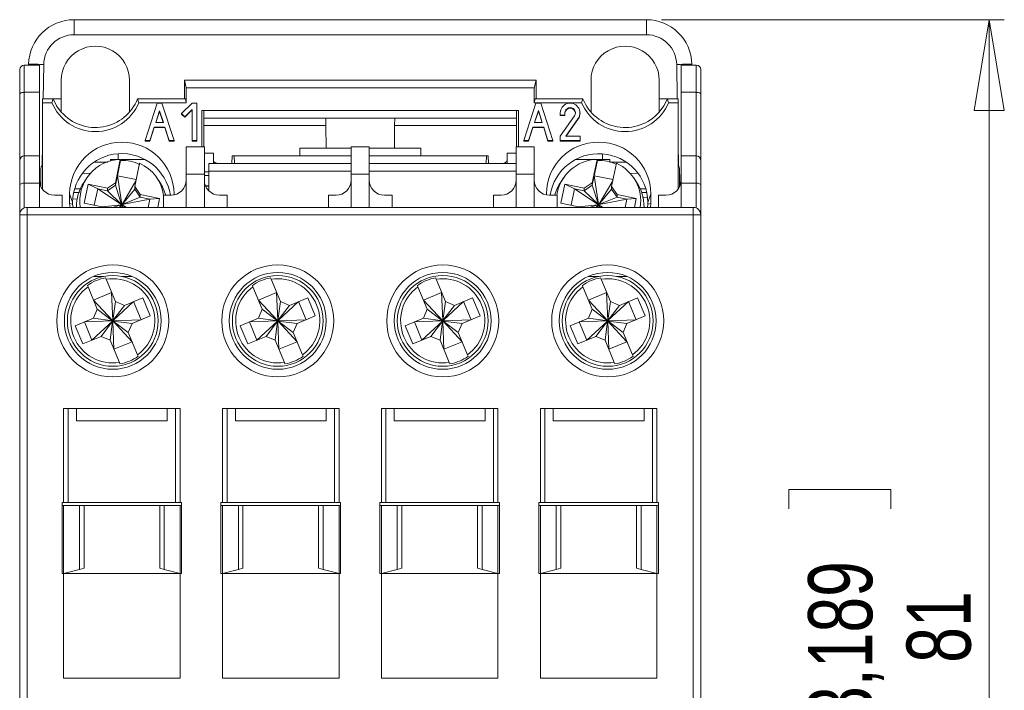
# Model space of a CAD drawing. Header units: millimetres. Extents: x 0 to 420, y 0 to 297.
# Tile 4 of 9: x 87 to 152, y 205 to 250. Entities that reach past the tile are written whole.
import ezdxf

# ---------------------------------------------------------------- set-up
doc = ezdxf.new("R2010")
doc.units = ezdxf.units.MM
doc.styles.add('SLDTEXTSTYLE2', font='TXT', dxfattribs={"width": 0.75})
doc.dimstyles.new('SLDDIMSTYLE0', dxfattribs={"dimtxt": 4.233333, "dimasz": 6, "dimexe": 0, "dimexo": 0.0625, "dimgap": 1.058333, "dimtad": 1, "dimrnd": 1e-09, "dimzin": 12, "dimdsep": 46, "dimtxsty": 'SLDTEXTSTYLE2', "dimblk1": 'CLOSED', "dimblk2": 'CLOSED', "dimsah": 1, "dimcen": 0.09, "dimadec": 0, "dimazin": 3, "dimtfac": 1, "dimtofl": 0, "dimtmove": 0, "dimatfit": 3, "dimldrblk": 'CLOSED', "dimfxl": 0, "dimfrac": 2, "dimtolj": 1, "dimtzin": 12, "dimarcsym": 0})

# ---------------------------------------------------------------- blocks, each defined once
blk = doc.blocks.new('_CLOSED')
at = {"color": 0, "linetype": 'ByBlock', "lineweight": -2}
for p, q in [((-1, 0.166667), (0, 0)), ((-1, 0.166667), (-1, -0.166667)), ((0, 0), (-1, -0.166667)), ((0, 0), (-1, 0))]:
    blk.add_line(p, q, dxfattribs=at)
blk = doc.blocks.new('_D')
at = {"color": 7, "linetype": 'Continuous', "lineweight": 0}
for p, q in [((129.044, 249.552), (151.69, 249.552)), ((150.69, 249.552), (150.69, 168.552)), ((137.461, 217.224), (137.461, 218.512)), ((137.461, 218.512), (144.187, 218.512)), ((144.187, 218.512), (144.187, 217.224)), ((137.461, 203.152), (137.461, 201.865)), ((144.187, 201.865), (144.187, 203.152)), ((137.461, 201.865), (144.187, 201.865)), ((129.097, 168.552), (151.69, 168.552))]:
    blk.add_line(p, q, dxfattribs=at)
at = {"color": 7, "linetype": 'Continuous', "lineweight": 0, "xscale": 6, "yscale": 6}
for p, rotation in [((150.69, 249.552, -25.084), 90.00000000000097), ((150.69, 168.552, -25.084), 270.000000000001)]:
    blk.add_blockref('_CLOSED', p, dxfattribs=dict(at, rotation=rotation))
at = {"color": 7, "linetype": 'Continuous', "lineweight": 0, "char_height": 4.2333, "attachment_point": 1, "rotation": 90, "style": 'SLDTEXTSTYLE2'}
for s, insert in [('3,189', (138.73, 203.152)), ('81', (145.233, 207.06))]:
    blk.add_mtext(s, dxfattribs=dict(at, insert=insert))

msp = doc.modelspace()

# ---------------------------------------------------------------- linework, layer by layer
at = {"color": 7, "linetype": 'Continuous', "lineweight": 15}
for p, q in [((90.227, 248.56), (90.227, 249.552)), ((90.227, 249.552), (128.044, 249.552)), ((128.044, 249.552), (128.044, 248.56)), ((90.227, 248.56), (128.044, 248.56)), ((87.227, 246.552), (87.228, 246.604)), ((131.044, 246.604), (131.045, 246.552)), ((86.636, 244.627), (86.636, 246.252)), ((86.936, 246.552), (86.936, 244.752)), ((86.936, 246.552), (87.936, 246.552)), ((87.936, 246.552), (87.936, 244.752)), ((131.336, 246.552), (130.336, 246.552)), ((130.336, 244.752), (130.336, 246.552)), ((131.336, 244.752), (131.336, 246.552)), ((131.636, 246.252), (131.636, 244.627)), ((89.383, 245.552), (89.383, 244.323)), ((93.888, 243.477), (93.889, 245.552)), ((97.519, 244.323), (97.519, 245.551)), ((97.519, 245.551), (97.644, 245.051)), ((97.519, 245.551), (120.753, 245.551)), ((120.753, 245.551), (120.628, 245.051)), ((120.753, 245.551), (120.753, 244.323)), ((124.383, 245.552), (124.383, 243.477)), ((128.888, 244.323), (128.889, 245.552)), ((86.636, 240.252), (86.636, 244.627)), ((86.936, 244.752), (86.936, 240.552)), ((86.936, 244.752), (87.936, 244.752)), ((87.936, 244.752), (87.936, 240.552)), ((97.644, 245.051), (97.645, 244.067)), ((97.644, 245.051), (120.628, 245.051)), ((120.628, 245.051), (120.626, 244.067)), ((130.336, 244.752), (131.336, 244.752)), ((130.336, 240.552), (130.336, 244.752)), ((131.336, 240.552), (131.336, 244.752)), ((131.636, 244.627), (131.636, 240.252)), ((88.136, 244.323), (88.846, 244.323)), ((88.136, 244.323), (88.136, 244.067)), ((88.136, 238.352), (88.136, 244.067)), ((88.136, 244.067), (88.76, 244.067)), ((88.76, 244.067), (88.846, 244.323)), ((88.846, 244.323), (89.386, 244.323)), ((89.386, 243.442), (89.386, 244.323)), ((94.426, 244.323), (94.511, 244.067)), ((97.581, 244.323), (94.426, 244.323)), ((94.511, 244.067), (97.645, 244.067)), ((94.916, 241.565), (95.728, 244.034)), ((95.728, 244.034), (96.024, 244.034)), ((96.024, 244.034), (96.836, 241.565)), ((97.336, 243.347), (98.036, 244.034)), ((97.645, 244.067), (97.581, 244.323)), ((98.036, 244.034), (98.336, 244.034)), ((98.336, 244.034), (98.336, 241.565)), ((119.936, 241.565), (120.748, 244.034)), ((120.626, 244.067), (120.69, 244.323)), ((120.626, 244.067), (123.76, 244.067)), ((123.846, 244.323), (120.69, 244.323)), ((120.748, 244.034), (121.063, 244.034)), ((121.063, 244.034), (121.856, 241.565)), ((123.76, 244.067), (123.846, 244.323)), ((128.886, 243.442), (128.886, 244.323)), ((128.886, 244.323), (129.426, 244.323)), ((129.426, 244.323), (129.511, 244.067)), ((129.426, 244.323), (130.136, 244.323)), ((129.511, 244.067), (130.136, 244.067)), ((130.136, 244.323), (130.136, 244.067)), ((130.136, 244.067), (130.136, 238.352)), ((95.621, 242.75), (95.876, 243.525)), ((95.631, 242.75), (95.876, 243.493)), ((95.876, 243.525), (96.131, 242.75)), ((95.876, 243.525), (95.876, 243.493)), ((95.876, 243.493), (96.12, 242.75)), ((97.547, 243.137), (97.336, 243.347)), ((97.336, 243.347), (97.336, 243.316)), ((97.336, 243.316), (97.547, 243.105)), ((98.036, 243.619), (97.547, 243.137)), ((97.547, 243.105), (98.036, 243.588)), ((98.036, 241.565), (98.036, 243.619)), ((98.67, 241.152), (98.674, 243.552)), ((119.598, 243.552), (98.674, 243.552)), ((98.801, 243.552), (98.801, 241.152)), ((119.471, 241.152), (119.471, 243.552)), ((119.598, 243.552), (119.602, 241.152)), ((120.64, 242.75), (120.903, 243.55)), ((120.651, 242.75), (120.903, 243.518)), ((120.903, 243.55), (121.16, 242.75)), ((120.903, 243.55), (120.903, 243.518)), ((120.903, 243.518), (121.15, 242.75)), ((122.356, 243.392), (122.356, 243.244)), ((122.656, 243.244), (122.656, 243.392)), ((123.656, 243.361), (123.656, 243.392)), ((96.131, 242.75), (95.621, 242.75)), ((97.547, 243.137), (97.547, 243.105)), ((98.801, 243.052), (106.86, 243.052)), ((106.86, 243.052), (106.864, 242.556)), ((111.412, 243.052), (106.86, 243.052)), ((111.408, 242.556), (111.412, 243.052)), ((111.412, 243.052), (119.471, 243.052)), ((121.16, 242.75), (120.64, 242.75)), ((122.356, 243.244), (122.656, 243.244)), ((122.356, 243.244), (122.356, 243.213)), ((122.356, 243.213), (122.656, 243.213)), ((123.293, 243.195), (122.356, 241.861)), ((122.656, 243.244), (122.656, 243.213)), ((123.54, 243.026), (122.721, 241.861)), ((122.721, 241.83), (123.54, 242.995)), ((123.54, 243.026), (123.54, 242.995)), ((95.524, 242.454), (95.231, 241.565)), ((95.231, 241.533), (95.524, 242.422)), ((96.228, 242.454), (95.524, 242.454)), ((95.524, 242.454), (95.524, 242.422)), ((95.524, 242.422), (96.228, 242.422)), ((96.52, 241.565), (96.228, 242.454)), ((96.228, 242.454), (96.228, 242.422)), ((96.228, 242.422), (96.52, 241.533)), ((106.864, 242.556), (106.877, 241.052)), ((111.395, 241.052), (111.408, 242.556)), ((120.543, 242.454), (120.251, 241.565)), ((120.251, 241.533), (120.543, 242.422)), ((121.256, 242.454), (120.543, 242.454)), ((120.543, 242.454), (120.543, 242.422)), ((120.543, 242.422), (121.256, 242.422)), ((121.541, 241.565), (121.256, 242.454)), ((121.256, 242.454), (121.256, 242.422)), ((121.256, 242.422), (121.541, 241.533)), ((95.231, 241.565), (94.916, 241.565)), ((94.916, 241.533), (94.916, 241.565)), ((94.916, 241.533), (95.231, 241.533)), ((95.231, 241.565), (95.231, 241.533)), ((96.836, 241.565), (96.52, 241.565)), ((96.52, 241.565), (96.52, 241.533)), ((96.52, 241.533), (96.836, 241.533)), ((96.836, 241.565), (96.836, 241.533)), ((98.036, 241.565), (98.336, 241.565)), ((98.036, 241.565), (98.036, 241.533)), ((98.036, 241.533), (98.336, 241.533)), ((98.336, 241.533), (98.336, 241.565)), ((120.251, 241.565), (119.936, 241.565)), ((119.936, 241.533), (119.936, 241.565)), ((119.936, 241.533), (120.251, 241.533)), ((120.251, 241.565), (120.251, 241.533)), ((121.856, 241.565), (121.541, 241.565)), ((121.541, 241.565), (121.541, 241.533)), ((121.541, 241.533), (121.856, 241.533)), ((121.856, 241.565), (121.856, 241.533)), ((122.356, 241.861), (122.356, 241.565)), ((122.356, 241.565), (123.656, 241.565)), ((122.356, 241.565), (122.356, 241.533)), ((122.356, 241.533), (123.656, 241.533)), ((122.721, 241.861), (123.656, 241.861)), ((123.656, 241.861), (123.656, 241.565)), ((123.656, 241.533), (123.656, 241.565)), ((97.636, 239.352), (97.636, 241.152)), ((97.636, 241.152), (98.836, 241.152)), ((98.836, 241.152), (98.836, 239.352)), ((98.836, 240.725), (99.436, 240.725)), ((99.436, 240.052), (99.436, 240.725)), ((108.536, 241.052), (105.136, 241.052)), ((105.136, 241.052), (105.136, 240.552)), ((108.536, 239.352), (108.536, 241.152)), ((108.536, 241.152), (109.736, 241.152)), ((109.736, 241.152), (109.736, 239.352)), ((113.136, 241.052), (109.736, 241.052)), ((113.136, 241.052), (113.136, 240.552)), ((118.836, 240.052), (118.836, 240.725)), ((119.436, 240.725), (118.836, 240.725)), ((119.436, 239.352), (119.436, 241.152)), ((119.436, 241.152), (120.636, 241.152)), ((120.636, 241.152), (120.636, 239.352)), ((86.636, 238.627), (86.636, 240.252)), ((86.936, 240.552), (86.936, 238.752)), ((86.936, 240.552), (87.936, 240.552)), ((87.936, 240.552), (87.936, 238.752)), ((91.539, 240.129), (92.461, 240.132)), ((92.636, 240.32), (92.636, 240.208)), ((92.636, 240.32), (93.252, 240.32)), ((93.283, 240.324), (92.968, 238.78)), ((93.096, 239.238), (93.303, 240.248)), ((93.136, 240.672), (93.136, 240.32)), ((93.283, 240.324), (93.303, 240.248)), ((93.314, 240.32), (94.867, 240.32)), ((94.242, 238.527), (94.557, 240.07)), ((99.136, 240.052), (108.536, 240.052)), ((99.136, 239.552), (99.136, 240.052)), ((100.654, 240.052), (100.676, 240.552)), ((100.676, 240.552), (100.802, 240.552)), ((100.802, 240.552), (100.824, 240.052)), ((100.802, 240.552), (108.536, 240.552)), ((109.736, 240.552), (117.469, 240.552)), ((109.736, 240.052), (119.436, 240.052)), ((117.469, 240.552), (117.447, 240.052)), ((117.469, 240.552), (117.596, 240.552)), ((117.596, 240.552), (117.617, 240.052)), ((124.716, 240.315), (123.409, 240.317)), ((124.468, 238.78), (124.783, 240.324)), ((124.596, 239.238), (124.803, 240.248)), ((124.783, 240.324), (124.803, 240.248)), ((125.636, 240.314), (124.785, 240.315)), ((125.136, 240.314), (125.136, 240.663)), ((125.636, 240.314), (125.636, 240.151)), ((126.717, 240.129), (125.636, 240.132)), ((125.742, 238.527), (126.057, 240.07)), ((130.336, 240.552), (131.336, 240.552)), ((130.336, 238.752), (130.336, 240.552)), ((131.336, 238.752), (131.336, 240.552)), ((131.636, 240.252), (131.636, 238.627)), ((88.036, 238.516), (88.036, 239.699)), ((91.363, 239.409), (90.781, 239.399)), ((98.836, 239.507), (99.136, 239.507)), ((99.136, 239.552), (99.136, 238.237)), ((108.536, 239.552), (99.136, 239.552)), ((119.436, 239.552), (109.736, 239.552)), ((126.939, 239.401), (127.485, 239.39)), ((130.236, 239.699), (130.236, 238.531)), ((86.936, 238.752), (87.936, 238.752)), ((87.936, 237.152), (87.936, 238.752)), ((91.067, 239.096), (90.885, 238.825)), ((92.968, 238.78), (92.427, 238.425)), ((92.968, 238.608), (93.096, 239.238)), ((92.968, 238.608), (92.968, 238.78)), ((93.096, 239.238), (93.381, 237.355)), ((93.096, 239.238), (94.337, 238.99)), ((94.317, 238.894), (93.401, 237.351)), ((95.887, 238.825), (95.704, 239.096)), ((97.636, 239.352), (97.636, 237.152)), ((98.836, 239.352), (97.636, 239.352)), ((98.836, 237.152), (98.836, 239.352)), ((108.536, 239.352), (108.536, 237.152)), ((109.736, 239.352), (108.536, 239.352)), ((109.736, 237.152), (109.736, 239.352)), ((119.436, 239.352), (119.436, 237.152)), ((120.636, 239.352), (119.436, 239.352)), ((120.636, 237.152), (120.636, 239.352)), ((122.567, 239.096), (122.385, 238.825)), ((124.468, 238.78), (123.927, 238.425)), ((124.468, 238.608), (124.596, 239.238)), ((124.468, 238.608), (124.468, 238.78)), ((124.881, 237.355), (124.596, 239.238)), ((125.837, 238.99), (124.596, 239.238)), ((125.817, 238.894), (124.901, 237.351)), ((127.387, 238.825), (127.204, 239.096)), ((130.336, 237.152), (130.336, 238.752)), ((130.336, 238.752), (131.336, 238.752)), ((86.636, 236.652), (86.636, 238.627)), ((90.198, 238.14), (90.581, 238.14)), ((90.684, 238.374), (90.271, 238.374)), ((91.152, 238.679), (90.895, 237.42)), ((92.427, 238.425), (91.152, 238.679)), ((91.152, 238.679), (91.789, 238.38)), ((91.566, 237.287), (91.789, 238.38)), ((91.789, 238.38), (92.427, 238.253)), ((91.789, 238.38), (93.363, 237.344)), ((92.427, 238.253), (92.968, 238.608)), ((92.427, 238.425), (92.427, 238.253)), ((92.427, 238.253), (93.372, 237.349)), ((92.968, 238.608), (93.372, 237.349)), ((94.242, 238.354), (93.407, 237.342)), ((94.602, 237.992), (94.242, 238.527)), ((94.242, 238.527), (94.242, 238.354)), ((94.242, 238.354), (94.602, 237.82)), ((99.136, 238.566), (98.913, 238.566)), ((98.921, 238.547), (99.136, 238.547)), ((122.652, 238.679), (122.395, 237.42)), ((123.927, 238.425), (122.652, 238.679)), ((122.652, 238.679), (123.289, 238.38)), ((123.289, 238.38), (123.066, 237.287)), ((123.289, 238.38), (123.927, 238.253)), ((123.289, 238.38), (124.863, 237.344)), ((123.927, 238.253), (124.468, 238.608)), ((123.927, 238.253), (123.927, 238.425)), ((124.872, 237.349), (123.927, 238.253)), ((124.872, 237.349), (124.468, 238.608)), ((125.742, 238.354), (124.907, 237.342)), ((126.102, 237.992), (125.742, 238.527)), ((125.742, 238.527), (125.742, 238.354)), ((125.742, 238.354), (126.102, 237.82)), ((127.997, 238.365), (127.639, 238.365)), ((128.069, 238.13), (127.73, 238.131)), ((131.636, 238.627), (131.636, 236.652)), ((89.436, 237.952), (88.936, 237.952)), ((89.436, 237.152), (89.436, 237.952)), ((89.936, 237.406), (89.936, 238.048)), ((90.129, 237.49), (89.936, 238.048)), ((90.129, 237.49), (90.13, 237.372)), ((90.458, 237.701), (90.15, 237.706)), ((93.407, 237.342), (94.602, 237.82)), ((93.412, 237.334), (95.239, 237.693)), ((95.876, 237.738), (94.602, 237.992)), ((94.602, 237.992), (94.602, 237.82)), ((94.602, 237.82), (95.239, 237.693)), ((95.129, 237.152), (95.239, 237.693)), ((95.876, 237.738), (95.239, 237.693)), ((95.757, 237.152), (95.876, 237.738)), ((96.636, 237.952), (96.136, 237.952)), ((96.136, 237.952), (96.136, 237.152)), ((100.336, 237.952), (99.836, 237.952)), ((100.336, 237.152), (100.336, 237.952)), ((107.536, 237.952), (107.036, 237.952)), ((107.036, 237.952), (107.036, 237.152)), ((111.236, 237.952), (110.736, 237.952)), ((111.236, 237.152), (111.236, 237.952)), ((118.436, 237.952), (117.936, 237.952)), ((117.936, 237.952), (117.936, 237.152)), ((121.436, 237.972), (121.436, 238.048)), ((122.136, 237.952), (121.636, 237.952)), ((122.136, 237.152), (122.136, 237.952)), ((126.102, 237.82), (124.907, 237.342)), ((126.739, 237.693), (124.912, 237.334)), ((127.376, 237.738), (126.102, 237.992)), ((126.102, 237.992), (126.102, 237.82)), ((126.102, 237.82), (126.739, 237.693)), ((126.739, 237.693), (126.629, 237.152)), ((127.376, 237.738), (126.739, 237.693)), ((127.257, 237.152), (127.376, 237.738)), ((127.782, 237.802), (128.105, 237.819)), ((128.139, 237.479), (128.138, 237.371)), ((128.336, 238.048), (128.139, 237.479)), ((128.336, 238.048), (128.336, 237.406)), ((129.336, 237.952), (128.836, 237.952)), ((128.836, 237.952), (128.836, 237.152)), ((87.136, 237.152), (87.136, 236.652)), ((131.136, 237.152), (87.136, 237.152)), ((89.936, 237.406), (89.973, 237.152)), ((89.936, 237.406), (90.13, 237.372)), ((90.13, 237.372), (90.159, 237.152)), ((90.895, 237.42), (92.17, 237.166)), ((92.088, 237.183), (93.359, 237.324)), ((92.17, 237.166), (92.18, 237.152)), ((92.755, 237.152), (93.365, 237.315)), ((93.205, 237.152), (93.365, 237.315)), ((93.269, 237.152), (93.371, 237.307)), ((93.363, 237.344), (93.359, 237.324)), ((93.359, 237.324), (93.365, 237.315)), ((93.372, 237.349), (93.363, 237.344)), ((93.365, 237.315), (93.371, 237.307)), ((93.371, 237.307), (93.391, 237.303)), ((93.381, 237.355), (93.372, 237.349)), ((93.401, 237.351), (93.381, 237.355)), ((93.391, 237.303), (93.4, 237.308)), ((93.391, 237.303), (93.416, 237.152)), ((93.4, 237.308), (93.408, 237.314)), ((93.4, 237.308), (93.457, 237.152)), ((93.4, 237.308), (93.598, 237.152)), ((93.407, 237.342), (93.401, 237.351)), ((93.412, 237.334), (93.407, 237.342)), ((93.408, 237.314), (93.412, 237.334)), ((93.699, 237.152), (93.408, 237.314)), ((122.395, 237.42), (123.67, 237.166)), ((124.859, 237.324), (123.588, 237.183)), ((123.67, 237.166), (123.68, 237.152)), ((124.865, 237.315), (124.255, 237.152)), ((124.705, 237.152), (124.865, 237.315)), ((124.769, 237.152), (124.871, 237.307)), ((124.863, 237.344), (124.859, 237.324)), ((124.859, 237.324), (124.865, 237.315)), ((124.872, 237.349), (124.863, 237.344)), ((124.865, 237.315), (124.871, 237.307)), ((124.871, 237.307), (124.891, 237.303)), ((124.881, 237.355), (124.872, 237.349)), ((124.901, 237.351), (124.881, 237.355)), ((124.891, 237.303), (124.9, 237.308)), ((124.916, 237.152), (124.891, 237.303)), ((124.9, 237.308), (124.908, 237.314)), ((124.957, 237.152), (124.9, 237.308)), ((125.098, 237.152), (124.9, 237.308)), ((124.907, 237.342), (124.901, 237.351)), ((124.912, 237.334), (124.907, 237.342)), ((124.908, 237.314), (124.912, 237.334)), ((125.199, 237.152), (124.908, 237.314)), ((128.109, 237.152), (128.138, 237.371)), ((128.138, 237.371), (128.336, 237.406)), ((128.317, 237.152), (128.336, 237.406)), ((131.136, 236.652), (131.136, 237.152)), ((87.136, 236.652), (86.636, 236.652)), ((86.636, 236.652), (86.636, 178.652)), ((87.136, 178.652), (87.136, 236.652)), ((87.136, 236.652), (131.136, 236.652)), ((131.636, 236.652), (131.136, 236.652)), ((131.136, 236.652), (131.136, 178.652)), ((131.636, 178.652), (131.636, 236.652)), ((92.196, 232.593), (91.526, 232.593)), ((92.312, 232.49), (92.35, 232.398)), ((92.961, 230.925), (92.35, 232.398)), ((94.046, 232.593), (93.376, 232.593)), ((103.212, 232.49), (103.25, 232.398)), ((103.861, 230.925), (103.25, 232.398)), ((114.112, 232.49), (114.15, 232.398)), ((114.761, 230.925), (114.15, 232.398)), ((124.896, 232.593), (124.226, 232.593)), ((125.012, 232.49), (125.05, 232.398)), ((125.661, 230.925), (125.05, 232.398)), ((126.746, 232.593), (126.076, 232.593)), ((91.15, 231.901), (91.112, 231.992)), ((91.76, 230.428), (91.15, 231.901)), ((102.05, 231.901), (102.012, 231.992)), ((102.66, 230.428), (102.05, 231.901)), ((112.95, 231.901), (112.912, 231.992)), ((113.56, 230.428), (112.95, 231.901)), ((123.85, 231.901), (123.812, 231.992)), ((124.46, 230.428), (123.85, 231.901)), ((92.712, 231.526), (91.511, 231.028)), ((92.767, 229.671), (91.511, 231.028)), ((92.712, 231.526), (92.786, 229.679)), ((94.763, 231.175), (93.562, 230.677)), ((95.261, 229.974), (94.763, 231.175)), ((103.612, 231.526), (102.411, 231.028)), ((103.667, 229.671), (102.411, 231.028)), ((103.612, 231.526), (103.686, 229.679)), ((105.663, 231.175), (104.462, 230.677)), ((106.161, 229.974), (105.663, 231.175)), ((114.512, 231.526), (113.311, 231.028)), ((114.567, 229.671), (113.311, 231.028)), ((114.512, 231.526), (114.586, 229.679)), ((116.563, 231.175), (115.362, 230.677)), ((117.061, 229.974), (116.563, 231.175)), ((125.412, 231.526), (124.211, 231.028)), ((125.467, 229.671), (124.211, 231.028)), ((125.412, 231.526), (125.486, 229.679)), ((127.463, 231.175), (126.262, 230.677)), ((127.961, 229.974), (127.463, 231.175)), ((91.76, 230.428), (91.512, 229.827)), ((92.763, 229.661), (91.76, 230.428)), ((92.961, 230.925), (92.795, 229.675)), ((93.562, 230.677), (92.795, 229.675)), ((94.162, 230.926), (92.805, 229.671)), ((93.562, 230.677), (92.961, 230.925)), ((94.162, 230.926), (94.66, 229.725)), ((102.66, 230.428), (102.412, 229.827)), ((103.663, 229.661), (102.66, 230.428)), ((103.861, 230.925), (103.695, 229.675)), ((104.462, 230.677), (103.695, 229.675)), ((105.062, 230.926), (103.705, 229.671)), ((104.462, 230.677), (103.861, 230.925)), ((105.062, 230.926), (105.56, 229.725)), ((113.56, 230.428), (113.312, 229.827)), ((114.563, 229.661), (113.56, 230.428)), ((114.761, 230.925), (114.595, 229.675)), ((115.362, 230.677), (114.595, 229.675)), ((115.962, 230.926), (114.605, 229.671)), ((115.362, 230.677), (114.761, 230.925)), ((115.962, 230.926), (116.46, 229.725)), ((124.46, 230.428), (124.212, 229.827)), ((125.463, 229.661), (124.46, 230.428)), ((125.661, 230.925), (125.495, 229.675)), ((126.262, 230.677), (125.495, 229.675)), ((126.862, 230.926), (125.505, 229.671)), ((126.262, 230.677), (125.661, 230.925)), ((126.862, 230.926), (127.36, 229.725)), ((91.512, 229.827), (90.311, 229.329)), ((90.911, 229.578), (92.759, 229.652)), ((92.763, 229.661), (91.512, 229.827)), ((92.763, 229.661), (92.759, 229.652)), ((92.759, 229.652), (92.767, 229.632)), ((92.767, 229.671), (92.763, 229.661)), ((92.786, 229.679), (92.767, 229.671)), ((92.795, 229.675), (92.786, 229.679)), ((92.805, 229.671), (92.795, 229.675)), ((92.813, 229.652), (92.805, 229.671)), ((92.805, 229.632), (92.809, 229.642)), ((92.809, 229.642), (92.813, 229.652)), ((94.06, 229.476), (92.809, 229.642)), ((93.811, 228.876), (92.809, 229.642)), ((94.66, 229.725), (92.813, 229.652)), ((94.06, 229.476), (95.261, 229.974)), ((102.412, 229.827), (101.211, 229.329)), ((101.811, 229.578), (103.659, 229.652)), ((103.663, 229.661), (102.412, 229.827)), ((103.663, 229.661), (103.659, 229.652)), ((103.659, 229.652), (103.667, 229.632)), ((103.667, 229.671), (103.663, 229.661)), ((103.686, 229.679), (103.667, 229.671)), ((103.695, 229.675), (103.686, 229.679)), ((103.705, 229.671), (103.695, 229.675)), ((103.713, 229.652), (103.705, 229.671)), ((103.705, 229.632), (103.709, 229.642)), ((103.709, 229.642), (103.713, 229.652)), ((104.96, 229.476), (103.709, 229.642)), ((104.711, 228.876), (103.709, 229.642)), ((105.56, 229.725), (103.713, 229.652)), ((104.96, 229.476), (106.161, 229.974)), ((113.312, 229.827), (112.111, 229.329)), ((112.711, 229.578), (114.559, 229.652)), ((114.563, 229.661), (113.312, 229.827)), ((114.563, 229.661), (114.559, 229.652)), ((114.559, 229.652), (114.567, 229.632)), ((114.567, 229.671), (114.563, 229.661)), ((114.586, 229.679), (114.567, 229.671)), ((114.595, 229.675), (114.586, 229.679)), ((114.605, 229.671), (114.595, 229.675)), ((114.613, 229.652), (114.605, 229.671)), ((114.605, 229.632), (114.609, 229.642)), ((114.609, 229.642), (114.613, 229.652)), ((115.86, 229.476), (114.609, 229.642)), ((115.611, 228.876), (114.609, 229.642)), ((116.46, 229.725), (114.613, 229.652)), ((115.86, 229.476), (117.061, 229.974)), ((124.212, 229.827), (123.011, 229.329)), ((123.611, 229.578), (125.459, 229.652)), ((125.463, 229.661), (124.212, 229.827)), ((125.463, 229.661), (125.459, 229.652)), ((125.459, 229.652), (125.467, 229.632)), ((125.467, 229.671), (125.463, 229.661)), ((125.486, 229.679), (125.467, 229.671)), ((125.495, 229.675), (125.486, 229.679)), ((125.505, 229.671), (125.495, 229.675)), ((125.513, 229.652), (125.505, 229.671)), ((125.505, 229.632), (125.509, 229.642)), ((125.509, 229.642), (125.513, 229.652)), ((126.76, 229.476), (125.509, 229.642)), ((126.511, 228.876), (125.509, 229.642)), ((127.36, 229.725), (125.513, 229.652)), ((126.76, 229.476), (127.961, 229.974)), ((90.311, 229.329), (90.809, 228.128)), ((90.911, 229.578), (91.409, 228.377)), ((92.767, 229.632), (91.409, 228.377)), ((92.776, 229.628), (92.01, 228.626)), ((92.61, 228.378), (92.776, 229.628)), ((92.767, 229.632), (92.776, 229.628)), ((92.776, 229.628), (92.786, 229.624)), ((92.786, 229.624), (92.805, 229.632)), ((92.859, 227.777), (92.786, 229.624)), ((94.06, 228.275), (92.805, 229.632)), ((93.811, 228.876), (94.06, 229.476)), ((101.211, 229.329), (101.709, 228.128)), ((101.811, 229.578), (102.309, 228.377)), ((103.667, 229.632), (102.309, 228.377)), ((103.676, 229.628), (102.91, 228.626)), ((103.51, 228.378), (103.676, 229.628)), ((103.667, 229.632), (103.676, 229.628)), ((103.676, 229.628), (103.686, 229.624)), ((103.686, 229.624), (103.705, 229.632)), ((103.759, 227.777), (103.686, 229.624)), ((104.96, 228.275), (103.705, 229.632)), ((104.711, 228.876), (104.96, 229.476)), ((112.111, 229.329), (112.609, 228.128)), ((112.711, 229.578), (113.209, 228.377)), ((114.567, 229.632), (113.209, 228.377)), ((114.576, 229.628), (113.81, 228.626)), ((114.41, 228.378), (114.576, 229.628)), ((114.567, 229.632), (114.576, 229.628)), ((114.576, 229.628), (114.586, 229.624)), ((114.586, 229.624), (114.605, 229.632)), ((114.659, 227.777), (114.586, 229.624)), ((115.86, 228.275), (114.605, 229.632)), ((115.611, 228.876), (115.86, 229.476)), ((123.011, 229.329), (123.509, 228.128)), ((123.611, 229.578), (124.109, 228.377)), ((125.467, 229.632), (124.109, 228.377)), ((125.476, 229.628), (124.71, 228.626)), ((125.31, 228.378), (125.476, 229.628)), ((125.467, 229.632), (125.476, 229.628)), ((125.476, 229.628), (125.486, 229.624)), ((125.486, 229.624), (125.505, 229.632)), ((125.559, 227.777), (125.486, 229.624)), ((126.76, 228.275), (125.505, 229.632)), ((126.511, 228.876), (126.76, 229.476)), ((90.809, 228.128), (92.01, 228.626)), ((92.01, 228.626), (92.61, 228.378)), ((92.61, 228.378), (93.221, 226.905)), ((94.422, 227.403), (93.811, 228.876)), ((101.709, 228.128), (102.91, 228.626)), ((102.91, 228.626), (103.51, 228.378)), ((103.51, 228.378), (104.121, 226.905)), ((105.322, 227.403), (104.711, 228.876)), ((112.609, 228.128), (113.81, 228.626)), ((113.81, 228.626), (114.41, 228.378)), ((114.41, 228.378), (115.021, 226.905)), ((116.222, 227.403), (115.611, 228.876)), ((123.509, 228.128), (124.71, 228.626)), ((124.71, 228.626), (125.31, 228.378)), ((125.31, 228.378), (125.921, 226.905)), ((127.122, 227.403), (126.511, 228.876)), ((94.06, 228.275), (92.859, 227.777)), ((104.96, 228.275), (103.759, 227.777)), ((115.86, 228.275), (114.659, 227.777)), ((126.76, 228.275), (125.559, 227.777)), ((94.422, 227.403), (94.46, 227.311)), ((105.322, 227.403), (105.36, 227.311)), ((116.222, 227.403), (116.26, 227.311)), ((127.122, 227.403), (127.16, 227.311)), ((93.259, 226.813), (93.221, 226.905)), ((104.159, 226.813), (104.121, 226.905)), ((115.059, 226.813), (115.021, 226.905)), ((125.959, 226.813), (125.921, 226.905)), ((97.236, 223.852), (89.536, 223.852)), ((89.536, 223.852), (89.536, 217.652)), ((89.836, 223.852), (89.836, 217.652)), ((90.386, 223.052), (90.386, 223.852)), ((96.386, 223.052), (96.386, 223.852)), ((96.936, 217.652), (96.936, 223.852)), ((97.236, 217.652), (97.236, 223.852)), ((100.036, 223.852), (100.036, 217.652)), ((107.736, 223.852), (100.036, 223.852)), ((100.336, 223.852), (100.336, 217.652)), ((100.886, 223.052), (100.886, 223.852)), ((106.886, 223.052), (106.886, 223.852)), ((107.436, 217.652), (107.436, 223.852)), ((107.736, 217.652), (107.736, 223.852)), ((118.236, 223.852), (110.536, 223.852)), ((110.536, 223.852), (110.536, 217.652)), ((110.836, 223.852), (110.836, 217.652)), ((111.386, 223.852), (111.386, 223.052)), ((117.386, 223.052), (117.386, 223.852)), ((117.936, 217.652), (117.936, 223.852)), ((118.236, 217.652), (118.236, 223.852)), ((121.036, 223.852), (121.036, 217.652)), ((128.736, 223.852), (121.036, 223.852)), ((121.336, 223.852), (121.336, 217.652)), ((121.886, 223.052), (121.886, 223.852)), ((127.886, 223.052), (127.886, 223.852)), ((128.436, 217.652), (128.436, 223.852)), ((128.736, 217.652), (128.736, 223.852)), ((96.386, 223.052), (90.386, 223.052)), ((106.886, 223.052), (100.886, 223.052)), ((117.386, 223.052), (111.386, 223.052)), ((127.886, 223.052), (121.886, 223.052)), ((89.436, 217.652), (89.536, 217.652)), ((89.436, 217.652), (89.436, 212.952)), ((89.438, 217.452), (89.438, 212.952)), ((89.438, 217.452), (89.536, 217.452)), ((89.536, 217.652), (89.836, 217.652)), ((89.536, 217.452), (89.536, 212.952)), ((89.536, 217.452), (90.586, 217.452)), ((89.836, 217.652), (96.936, 217.652)), ((90.586, 217.452), (90.886, 217.452)), ((90.586, 213.233), (90.586, 217.452)), ((90.886, 217.452), (90.886, 213.313)), ((95.886, 217.452), (90.886, 217.452)), ((95.886, 213.313), (95.886, 217.452)), ((95.886, 217.452), (96.186, 217.452)), ((96.186, 217.452), (96.186, 213.233)), ((96.186, 217.452), (97.236, 217.452)), ((96.936, 217.652), (97.236, 217.652)), ((97.236, 217.652), (97.336, 217.652)), ((97.236, 217.452), (97.236, 212.952)), ((97.236, 217.452), (97.336, 217.452)), ((97.336, 212.952), (97.336, 217.652)), ((99.936, 217.652), (100.036, 217.652)), ((99.936, 217.652), (99.936, 212.952)), ((99.936, 217.452), (100.036, 217.452)), ((100.036, 217.652), (100.336, 217.652)), ((100.036, 217.452), (100.036, 212.952)), ((100.036, 217.452), (101.086, 217.452)), ((100.336, 217.652), (107.436, 217.652)), ((101.086, 213.233), (101.086, 217.452)), ((101.086, 217.452), (101.386, 217.452)), ((101.386, 217.452), (101.386, 213.313)), ((106.386, 217.452), (101.386, 217.452)), ((106.386, 217.452), (106.686, 217.452)), ((106.386, 213.313), (106.386, 217.452)), ((106.686, 217.452), (107.736, 217.452)), ((106.686, 217.452), (106.686, 213.233)), ((107.436, 217.652), (107.736, 217.652)), ((107.736, 217.652), (107.836, 217.652)), ((107.736, 217.452), (107.736, 212.952)), ((107.736, 217.452), (107.836, 217.452)), ((107.836, 212.952), (107.836, 217.652)), ((110.436, 217.652), (110.536, 217.652)), ((110.436, 217.652), (110.436, 212.952)), ((110.436, 217.452), (110.536, 217.452)), ((110.536, 217.652), (110.836, 217.652)), ((110.536, 217.452), (110.536, 212.952)), ((110.536, 217.452), (111.586, 217.452)), ((110.836, 217.652), (117.936, 217.652)), ((111.586, 213.233), (111.586, 217.452)), ((111.586, 217.452), (111.886, 217.452)), ((111.886, 217.452), (111.886, 213.313)), ((116.886, 217.452), (111.886, 217.452)), ((116.886, 213.313), (116.886, 217.452)), ((116.886, 217.452), (117.186, 217.452)), ((117.186, 217.452), (118.236, 217.452)), ((117.186, 217.452), (117.186, 213.233)), ((117.936, 217.652), (118.236, 217.652)), ((118.236, 217.652), (118.336, 217.652)), ((118.236, 217.452), (118.236, 212.952)), ((118.236, 217.452), (118.336, 217.452)), ((118.336, 212.952), (118.336, 217.652)), ((120.936, 217.652), (121.036, 217.652)), ((120.936, 217.652), (120.936, 212.952)), ((120.936, 217.452), (121.036, 217.452)), ((121.336, 217.652), (121.036, 217.652)), ((121.036, 217.452), (121.036, 212.952)), ((121.036, 217.452), (122.086, 217.452)), ((121.336, 217.652), (128.436, 217.652)), ((122.086, 213.233), (122.086, 217.452)), ((122.086, 217.452), (122.386, 217.452)), ((122.386, 217.452), (122.386, 213.313)), ((127.386, 217.452), (122.386, 217.452)), ((127.386, 217.452), (127.686, 217.452)), ((127.386, 213.313), (127.386, 217.452)), ((127.686, 217.452), (127.686, 213.233)), ((127.686, 217.452), (128.736, 217.452)), ((128.436, 217.652), (128.736, 217.652)), ((128.736, 217.652), (128.836, 217.652)), ((128.736, 217.452), (128.736, 212.952)), ((128.736, 217.452), (128.836, 217.452)), ((128.836, 212.952), (128.836, 217.652)), ((89.536, 212.952), (89.436, 212.952)), ((90.586, 213.233), (89.536, 212.952)), ((89.536, 212.952), (97.236, 212.952)), ((89.536, 212.952), (89.536, 206.052)), ((90.586, 213.233), (90.886, 213.313)), ((95.886, 213.313), (96.186, 213.233)), ((97.236, 212.952), (96.186, 213.233)), ((97.236, 206.052), (97.236, 212.952)), ((97.336, 212.952), (97.236, 212.952)), ((100.036, 212.952), (99.936, 212.952)), ((101.086, 213.233), (100.036, 212.952)), ((100.036, 212.952), (107.736, 212.952)), ((100.036, 212.952), (100.036, 206.052)), ((101.086, 213.233), (101.386, 213.313)), ((106.386, 213.313), (106.686, 213.233)), ((107.736, 212.952), (106.686, 213.233)), ((107.736, 206.052), (107.736, 212.952)), ((107.836, 212.952), (107.736, 212.952)), ((110.536, 212.952), (110.436, 212.952)), ((111.586, 213.233), (110.536, 212.952)), ((110.536, 212.952), (118.236, 212.952)), ((110.536, 212.952), (110.536, 206.052)), ((111.586, 213.233), (111.886, 213.313)), ((116.886, 213.313), (117.186, 213.233)), ((118.236, 212.952), (117.186, 213.233)), ((118.236, 206.052), (118.236, 212.952)), ((118.336, 212.952), (118.236, 212.952)), ((121.036, 212.952), (120.936, 212.952)), ((122.086, 213.233), (121.036, 212.952)), ((121.036, 212.952), (128.736, 212.952)), ((121.036, 212.952), (121.036, 206.052)), ((122.086, 213.233), (122.386, 213.313)), ((127.386, 213.313), (127.686, 213.233)), ((128.736, 212.952), (127.686, 213.233)), ((128.736, 206.052), (128.736, 212.952)), ((128.836, 212.952), (128.736, 212.952)), ((89.536, 206.052), (97.236, 206.052)), ((100.036, 206.052), (107.736, 206.052)), ((110.536, 206.052), (118.236, 206.052)), ((121.036, 206.052), (128.736, 206.052))]:
    msp.add_line(p, q, dxfattribs=at)
at = {"color": 1, "linetype": 'Continuous', "lineweight": 15}
for p, q in [((88.188, 244.323), (88.227, 246.595)), ((130.044, 246.595), (130.084, 244.323)), ((106.864, 242.556), (98.801, 242.556)), ((119.471, 242.556), (111.408, 242.556)), ((130.136, 241.373), (130.161, 239.916)), ((88.11, 239.916), (88.122, 240.594)), ((86.936, 238.752), (86.936, 237.11)), ((98.836, 239.261), (99.136, 239.261)), ((131.336, 237.11), (131.336, 238.752)), ((96.836, 238.048), (96.814, 237.985)), ((121.464, 237.966), (121.436, 238.048))]:
    msp.add_line(p, q, dxfattribs=at)
at = {"color": 7, "linetype": 'Continuous', "lineweight": 15, "flags": 128}
for points in [[(88.846, 244.323), (89.078, 243.859), (89.386, 243.442)], [(128.886, 243.442), (129.194, 243.859), (129.426, 244.323)], [(99.436, 240.236), (99.472, 240.167), (99.577, 240.102), (99.652, 240.074), (99.739, 240.052), (99.743, 240.052)], [(118.528, 240.052), (118.533, 240.052), (118.62, 240.074), (118.695, 240.102), (118.799, 240.167), (118.836, 240.236)], [(88.036, 239.699), (88.057, 239.824), (88.11, 239.916)], [(130.161, 239.916), (130.215, 239.824), (130.236, 239.699)]]:
    msp.add_lwpolyline(points, dxfattribs=at)
at = {"color": 7, "linetype": 'Continuous', "lineweight": 15}
for centre, radius in [((92.786, 229.652), 3.2), ((92.786, 229.652), 3), ((103.686, 229.652), 3.2), ((103.686, 229.652), 3), ((114.586, 229.652), 3.2), ((114.586, 229.652), 3), ((125.486, 229.652), 3.2), ((125.486, 229.652), 3)]:
    msp.add_circle(centre, radius, dxfattribs=at)
for centre, radius, start, end in [((90.227, 246.551), 3, 90.00021, 178.99621), ((128.044, 246.551), 3, 1.00379, 89.99979), ((90.227, 246.56), 2, 90.00366, 178.98988), ((128.044, 246.56), 2, 1.01012, 89.99634), ((91.636, 245.552), 2.253, 359.99155, 180.00845), ((126.636, 245.552), 2.253, 359.99155, 180.00845), ((87.483, 218.534), 28.071, 88.4795, 90.52043), ((130.789, 218.534), 28.071, 89.47957, 91.5205), ((86.936, 246.252), 0.3, 90, 180), ((131.336, 246.252), 0.3, 0, 90), ((91.636, 245.281), 3.121, 202.88783, 337.11217), ((91.636, 245.427), 3, 221.41455, 338.41184), ((123.004, 243.39), 0.648, 325.83606, 179.7966), ((126.636, 245.281), 3.121, 202.88783, 337.11217), ((126.636, 245.427), 3, 201.58816, 318.58545), ((123.005, 243.391), 0.349, 325.83606, 179.7966), ((123.005, 243.359), 0.349, 0.21107, 179.79689), ((123.077, 243.336), 0.576, 323.60036, 2.45994), ((93.386, 238.014), 3.45, 0.57119, 179.42881), ((124.886, 238.014), 3.45, 0.57119, 179.42881), ((93.378, 237.455), 3.249, 8.79211, 179.38275), ((86.936, 240.252), 0.3, 90, 180), ((93.363, 237.569), 2.756, 91.65565, 188.71687), ((93.386, 237.341), 2.908, 65.82869, 91.64603), ((93.418, 237.568), 2.75, 8.02702, 65.5301), ((124.892, 237.448), 3.248, 0.54629, 171.08582), ((124.87, 237.557), 2.768, 91.80277, 171.81505), ((124.886, 237.341), 2.908, 65.82869, 91.64603), ((124.927, 237.576), 2.739, 351.09232, 65.63039), ((131.336, 240.252), 0.3, 0, 90), ((210.523, 237.753), 122.503, 179.09006, 179.62271), ((6.625, 237.739), 123.626, 0.37572, 0.90827), ((88.936, 238.952), 1, 180, 270), ((93.325, 237.186), 2.939, 146.11215, 180.67565), ((93.441, 237.183), 2.946, 15.12506, 33.87168), ((96.636, 238.952), 1, 270, 0), ((99.836, 238.952), 1, 180, 270), ((107.536, 238.952), 1, 270, 0), ((110.736, 238.952), 1, 180, 270), ((118.436, 238.952), 1, 270, 0), ((121.636, 238.952), 1, 180, 270), ((124.83, 237.183), 2.945, 146.12601, 164.87726), ((124.949, 237.187), 2.937, 359.31183, 33.90037), ((129.336, 238.952), 1, 270, 0), ((87.136, 236.652), 0.5, 90, 180), ((131.136, 236.652), 0.5, 0, 90), ((92.786, 229.651), 3.7, 0.00046, 179.99954), ((103.686, 229.651), 3.7, 0.00046, 179.99954), ((114.586, 229.651), 3.7, 0.00046, 179.99954), ((125.486, 229.651), 3.7, 0.00046, 179.99954), ((92.786, 229.652), 2.878, 99.4675, 125.57785), ((92.786, 229.652), 2.781, 306.038, 99.00735), ((103.686, 229.652), 2.878, 99.4675, 125.57785), ((103.686, 229.652), 2.781, 306.038, 99.00735), ((114.586, 229.652), 2.878, 99.4675, 125.57785), ((114.586, 229.652), 2.781, 306.038, 99.00735), ((125.486, 229.652), 2.878, 99.4675, 125.57785), ((125.486, 229.652), 2.781, 306.038, 99.00735), ((92.786, 229.652), 2.781, 126.038, 279.00735), ((103.686, 229.652), 2.781, 126.038, 279.00735), ((114.586, 229.652), 2.781, 126.038, 279.00735), ((125.486, 229.652), 2.781, 126.038, 279.00735), ((92.786, 229.652), 3.7, 180.00046, 359.99954), ((103.686, 229.652), 3.7, 180.00046, 359.99954), ((114.586, 229.652), 3.7, 180.00046, 359.99954), ((125.486, 229.652), 3.7, 180.00046, 359.99954), ((92.786, 229.652), 2.878, 279.4675, 305.57785), ((103.686, 229.652), 2.878, 279.4675, 305.57785), ((114.586, 229.652), 2.878, 279.4675, 305.57785), ((125.486, 229.652), 2.878, 279.4675, 305.57785)]:
    msp.add_arc(centre, radius, start, end, dxfattribs=at)
for centre, start_param, end_param in [((86.936, 244.627), 1.570796, 3.141593), ((131.336, 244.627), 0, 1.570796), ((86.936, 238.627), 1.570796, 3.141593), ((131.336, 238.627), 0, 1.570796)]:
    msp.add_ellipse(centre, major_axis=(0.3, 0), ratio=0.414214, start_param=start_param, end_param=end_param, dxfattribs=at)

# ---------------------------------------------------------------- dimensions: what is measured, and where the dimension line sits
at = {"color": 7, "linetype": 'Continuous', "lineweight": 0}
dim = msp.add_linear_dim(base=(150.69, 168.552), p1=(128.044, 249.552), p2=(128.097, 168.552), angle=90, dimstyle='SLDDIMSTYLE0', dxfattribs=at)
dim.commit()
dim.dimension.update_dxf_attribs({"geometry": '_D', "text_midpoint": (150.69, 210.188), "dimtype": 160})

doc.saveas('drawing.dxf')
